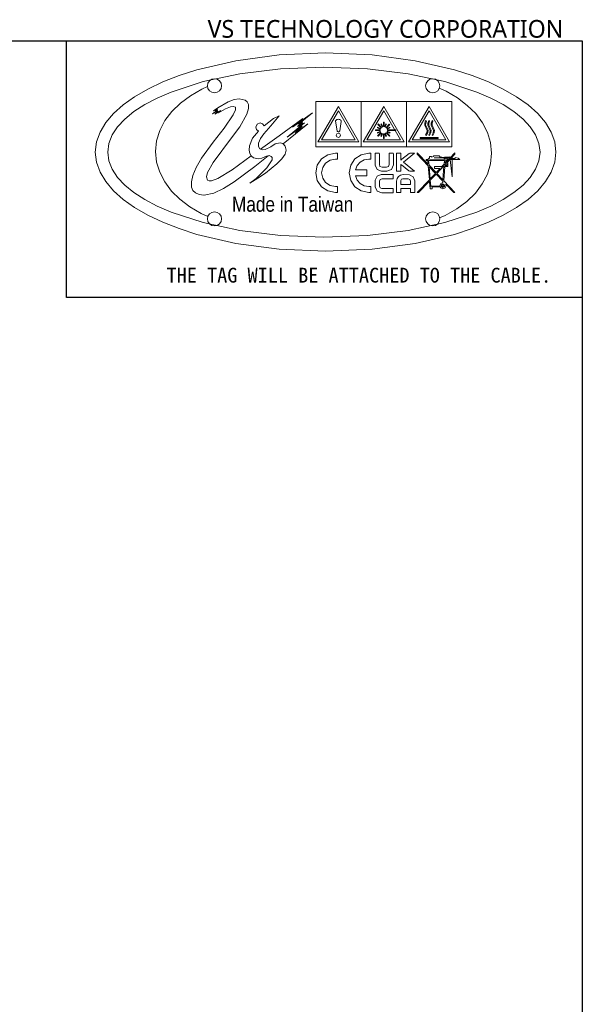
# Model space of a CAD drawing. Header units: millimetres. Extents: x 16 to 409, y 11 to 289.
# Tile 7 of 7: x 330 to 409, y 150 to 289. Entities that reach past the tile are written whole.
import ezdxf

# ---------------------------------------------------------------- set-up
doc = ezdxf.new("R2010")
doc.units = ezdxf.units.MM
doc.linetypes.add('SLD-實線', pattern=[0])
doc.layers.add('00_FORMAT', color=7, linetype='SLD-實線')
doc.styles.add('SLDTEXTSTYLE0', font='DEJAVUSANSCONDENSED.TTF')
doc.styles.add('SLDTEXTSTYLE1', font='MSGOTHIC.TTC')
doc.styles.add('SLDTEXTSTYLE2', font='MEIRYO.TTC')

# ---------------------------------------------------------------- blocks, each defined once
blk = doc.blocks.new('圖塊19')
at = {"color": 7, "linetype": 'SLD-實線', "lineweight": 18}
for p, q in [((21.349398, 28.399786), (27.449922, 29.215563)), ((27.449922, 29.215563), (33.9997, 29.5)), ((33.9997, 29.5), (40.549592, 29.21557)), ((40.549592, 29.21557), (46.65017, 28.399813)), ((15.828828, 27.108973), (21.349398, 28.399786)), ((46.65017, 28.399813), (52.170747, 27.109023)), ((13.32687, 26.303024), (15.828828, 27.108973)), ((16.70598, 25.45071), (21.886791, 26.557093)), ((21.886791, 26.557093), (27.611881, 27.256307)), ((27.611881, 27.256307), (33.7586, 27.5001)), ((33.7586, 27.5001), (39.905418, 27.256294)), ((39.905418, 27.256294), (45.630583, 26.557105)), ((45.630583, 26.557105), (50.811447, 25.450767)), ((52.170747, 27.109023), (54.672696, 26.303085)), ((8.921294, 24.405227), (11.018913, 25.399429)), ((11.018913, 25.399429), (13.32687, 26.303024)), ((12.1921, 23.985408), (16.70598, 25.45071)), ((17.32081, 24.863), (17.399391, 25.25213)), ((17.399391, 25.25213), (17.613703, 25.569921)), ((17.613703, 25.569921), (17.931598, 25.784194)), ((17.931598, 25.784194), (18.32093, 25.86277)), ((18.32093, 25.86277), (18.710049, 25.784278)), ((18.710049, 25.784278), (19.027841, 25.569971)), ((19.027841, 25.569971), (19.242121, 25.252121)), ((19.242121, 25.252121), (19.3207, 24.863)), ((48.109, 24.863), (48.18758, 25.252125)), ((48.18758, 25.252125), (48.401862, 25.57)), ((48.401862, 25.57), (48.719664, 25.784375)), ((48.719664, 25.784375), (49.1088, 25.863)), ((49.1088, 25.863), (49.498109, 25.784375)), ((49.498109, 25.784375), (49.816, 25.57)), ((49.816, 25.57), (50.030316, 25.252125)), ((50.030316, 25.252125), (50.1089, 24.863)), ((50.811447, 25.450767), (55.325363, 23.985513)), ((54.672696, 26.303085), (56.980638, 25.3995)), ((56.980638, 25.3995), (59.078235, 24.405306)), ((7.050351, 23.327456), (8.921294, 24.405227)), ((10.223587, 23.133239), (12.1921, 23.985408)), ((14.925922, 23.462622), (16.537599, 24.388318)), ((16.537599, 24.388318), (17.34544, 24.740989)), ((17.399391, 24.473722), (17.32081, 24.863)), ((17.613702, 24.155947), (17.399391, 24.473722)), ((17.931597, 23.941756), (17.613702, 24.155947)), ((18.32093, 23.86323), (17.931597, 23.941756)), ((18.71006, 23.941756), (18.32093, 23.86323)), ((19.027851, 24.155947), (18.71006, 23.941756)), ((19.242124, 24.473722), (19.027851, 24.155947)), ((19.3207, 24.863), (19.242124, 24.473722)), ((48.18758, 24.473875), (48.109, 24.863)), ((48.401862, 24.156), (48.18758, 24.473875)), ((48.719664, 23.941625), (48.401862, 24.156)), ((49.1088, 23.863), (48.719664, 23.941625)), ((49.498109, 23.941625), (49.1088, 23.863)), ((49.816, 24.156), (49.498109, 23.941625)), ((50.030316, 24.473875), (49.816, 24.156)), ((50.1089, 24.863), (50.030316, 24.473875)), ((50.039272, 24.518222), (51.014219, 24.083083)), ((51.014219, 24.083083), (52.597239, 23.157638)), ((55.325363, 23.985513), (57.293888, 23.133365)), ((59.078235, 24.405306), (60.949154, 23.327539)), ((5.422423, 22.173153), (7.050351, 23.327456)), ((8.467801, 22.209435), (10.223587, 23.133239)), ((12.297641, 21.224554), (13.505744, 22.403386)), ((13.505744, 22.403386), (14.925922, 23.462622)), ((20.2367, 22.619), (18.773335, 21.746316)), ((21.09915, 22.94275), (20.2367, 22.619)), ((21.8023, 23.037), (21.09915, 22.94275)), ((22.6398, 22.828), (21.8023, 23.037)), ((22.917333, 22.589625), (22.6398, 22.828)), ((23.097712, 22.22225), (22.917333, 22.589625)), ((32.5981, 16.241), (32.5981, 22.641)), ((32.5981, 22.641), (38.9978, 22.641)), ((38.9978, 22.641), (38.9978, 16.241)), ((38.9978, 16.241), (38.9978, 22.641)), ((38.9978, 22.641), (45.3976, 22.641)), ((45.3976, 22.641), (45.3976, 16.241)), ((45.3979, 16.241), (45.3979, 22.641)), ((45.3979, 22.641), (51.7976, 22.641)), ((51.7976, 22.641), (51.7976, 16.241)), ((52.597239, 23.157638), (53.991422, 22.1022)), ((57.293888, 23.133365), (59.049683, 22.209576)), ((60.949154, 23.327539), (62.577058, 22.173237)), ((2.960957, 19.663106), (4.053845, 20.949357)), ((4.053845, 20.949357), (5.422423, 22.173153)), ((5.655734, 20.171043), (6.940073, 21.220026)), ((6.940073, 21.220026), (8.467801, 22.209435)), ((11.322189, 19.940071), (12.297641, 21.224554)), ((18.758563, 21.423788), (18.04172, 20.881217)), ((18.04172, 20.881217), (18.765618, 21.314074)), ((18.773335, 21.746316), (18.19659, 21.30596)), ((18.19659, 21.30596), (18.726461, 21.565957)), ((18.377916, 20.835708), (19.209764, 21.363462)), ((18.810421, 21.236463), (18.377916, 20.835708)), ((18.726461, 21.565957), (18.396967, 21.301727)), ((18.396967, 21.301727), (18.758563, 21.423788)), ((18.765618, 21.314074), (18.545838, 21.092883)), ((18.545838, 21.092883), (18.810421, 21.236463)), ((18.884504, 21.052313), (19.86346, 21.618167)), ((19.209764, 21.363462), (18.884504, 21.052313)), ((19.86346, 21.618167), (20.584755, 21.905239)), ((20.584755, 21.905239), (20.971183, 21.957296)), ((21.280817, 21.480699), (20.929022, 20.784862)), ((20.971183, 21.957296), (21.27245, 21.862641)), ((21.27245, 21.862641), (21.280817, 21.480699)), ((21.899153, 19.075883), (22.8825, 20.865)), ((22.8825, 20.865), (23.109811, 21.667)), ((23.109811, 21.667), (23.097712, 22.22225)), ((32.133355, 21.048901), (29.329835, 19.033481)), ((30.175795, 19.465991), (32.133355, 21.048901)), ((32.9016, 16.933), (35.79825, 21.94984)), ((35.7982, 21.342), (33.4286, 17.237)), ((38.1675, 17.237), (35.7982, 21.342)), ((35.79825, 21.94984), (38.6938, 16.933)), ((39.3018, 16.933), (42.19845, 21.94984)), ((42.1984, 21.342), (39.8288, 17.237)), ((44.5677, 17.237), (42.1984, 21.342)), ((42.19845, 21.94984), (45.094, 16.933)), ((45.7019, 16.933), (48.5982, 21.94984)), ((48.5982, 21.342), (46.2286, 17.237)), ((48.5982, 21.94984), (51.4941, 16.933)), ((50.9675, 17.237), (48.5982, 21.342)), ((53.991422, 22.1022), (55.176828, 20.930304)), ((55.176828, 20.930304), (56.133518, 19.655485)), ((59.049683, 22.209576), (60.577418, 21.220174)), ((60.577418, 21.220174), (61.861761, 20.171189)), ((62.577058, 22.173237), (63.945611, 20.949437)), ((63.945611, 20.949437), (65.038477, 19.663177)), ((2.160095, 18.321438), (2.960957, 19.663106)), ((4.630116, 19.068518), (5.655734, 20.171043)), ((10.599962, 18.563881), (11.322189, 19.940071)), ((20.929022, 20.784862), (19.67437, 18.887671)), ((24.742255, 19.622172), (24.321877, 19.447988)), ((25.100103, 19.501654), (24.742255, 19.622172)), ((25.311637, 19.197781), (25.100103, 19.501654)), ((26.641034, 20.230488), (25.311637, 19.197781)), ((26.259907, 19.189311), (27.443117, 20.617351)), ((27.443117, 20.617351), (26.641034, 20.230488)), ((30.802675, 20.267491), (27.422715, 17.822041)), ((27.986716, 16.68296), (31.47401, 19.49844)), ((28.58583, 17.618146), (31.01611, 19.627916)), ((29.329835, 19.033481), (30.802675, 20.267491)), ((31.47401, 19.49844), (29.68473, 18.19352)), ((30.033626, 19.1305), (30.750822, 19.82159)), ((30.789274, 19.634266), (30.033626, 19.1305)), ((30.750822, 19.82159), (30.175795, 19.465991)), ((30.240353, 19.084992), (30.789274, 19.634266)), ((31.01611, 19.627916), (30.240353, 19.084992)), ((35.4169, 19.936), (35.4042, 19.88)), ((35.4042, 19.88), (35.4042, 19.855)), ((35.4042, 19.855), (35.610575, 18.4961)), ((35.4723, 20.009), (35.4169, 19.936)), ((35.5693, 20.085), (35.4723, 20.009)), ((35.6847, 20.12), (35.5693, 20.085)), ((35.8159, 20.131), (35.6847, 20.12)), ((35.9228, 20.121), (35.8159, 20.131)), ((36.0152, 20.092), (35.9228, 20.121)), ((35.984871, 18.499628), (36.191598, 19.835598)), ((36.097408, 20.037386), (36.0152, 20.092)), ((36.161967, 19.961539), (36.097408, 20.037386)), ((36.187014, 19.908622), (36.161967, 19.961539)), ((36.1916, 19.855), (36.187014, 19.908622)), ((36.191598, 19.835598), (36.1916, 19.855)), ((41.4124, 19.473), (41.3517, 19.412)), ((41.4124, 19.473), (41.3517, 19.412)), ((41.8833, 18.996), (41.4124, 19.473)), ((41.8833, 18.996), (41.4124, 19.473)), ((41.8833, 19.5), (41.8068, 19.467)), ((41.8833, 19.5), (41.8068, 19.467)), ((41.8068, 19.467), (41.9764, 19.051)), ((41.8068, 19.467), (41.9764, 19.051)), ((42.053, 19.083), (41.8833, 19.5)), ((42.053, 19.083), (41.8833, 19.5)), ((42.2389, 19.736), (42.1571, 19.736)), ((42.1571, 19.736), (42.1571, 19.1)), ((42.2389, 19.736), (42.1571, 19.736)), ((42.1571, 19.736), (42.1571, 19.1)), ((42.2389, 19.1), (42.2389, 19.736)), ((42.2389, 19.1), (42.2389, 19.736)), ((42.4964, 19.483), (42.3328, 19.083)), ((42.4964, 19.483), (42.3328, 19.083)), ((42.5786, 19.451), (42.4964, 19.483)), ((42.5786, 19.451), (42.4964, 19.483)), ((47.984497, 19.257224), (47.985853, 19.601005)), ((47.985853, 19.601005), (48.118145, 19.947786)), ((48.118563, 19.579625), (48.116823, 19.287672)), ((48.118145, 19.947786), (48.2317, 19.879)), ((48.2317, 19.879), (48.118563, 19.579625)), ((48.433401, 19.60136), (48.563267, 19.948141)), ((48.433936, 19.257579), (48.433401, 19.60136)), ((48.563267, 19.948141), (48.6818, 19.879)), ((48.566971, 19.579625), (48.566508, 19.287608)), ((48.6818, 19.879), (48.566971, 19.579625)), ((48.881347, 19.601005), (49.013153, 19.947786)), ((48.881441, 19.257224), (48.881347, 19.601005)), ((49.013153, 19.947786), (49.1271, 19.879)), ((49.016413, 19.579625), (49.016358, 19.287672)), ((49.1271, 19.879), (49.016413, 19.579625)), ((56.133518, 19.655485), (56.841554, 18.291278)), ((61.861761, 20.171189), (62.887382, 19.06865)), ((65.038477, 19.663177), (65.839322, 18.321492)), ((1.667597, 16.93139), (2.160095, 18.321438)), ((3.87855, 17.918481), (4.630116, 19.068518)), ((10.151537, 17.109929), (10.599962, 18.563881)), ((19.67437, 18.887671), (18.150551, 16.900079)), ((20.735824, 17.502061), (21.899153, 19.075883)), ((24.526003, 18.47353), (23.697946, 17.462868)), ((24.321877, 19.447988), (24.147826, 19.027743)), ((24.147826, 19.027743), (24.253968, 18.688328)), ((24.253968, 18.688328), (24.526003, 18.47353)), ((24.802043, 17.408438), (25.27403, 18.07145)), ((25.27403, 18.07145), (26.259907, 19.189311)), ((30.70567, 19.149546), (28.58583, 17.618146)), ((29.68473, 18.19352), (30.70567, 19.149546)), ((35.586257, 18.091631), (35.496078, 17.871145)), ((35.8037, 18.183), (35.586257, 18.091631)), ((35.610575, 18.4961), (35.621864, 18.471053)), ((35.621864, 18.471053), (35.652555, 18.430483)), ((35.652555, 18.430483), (35.684658, 18.406142)), ((35.684658, 18.406142), (35.759447, 18.371922)), ((35.759447, 18.371922), (35.849052, 18.371922)), ((36.02206, 18.091518), (35.8037, 18.183)), ((35.849052, 18.371922), (35.911141, 18.397675)), ((35.911141, 18.397675), (35.952416, 18.429425)), ((35.952416, 18.429425), (35.979933, 18.471053)), ((35.979933, 18.471053), (35.984871, 18.499628)), ((36.11238, 17.871145), (36.02206, 18.091518)), ((41.6808, 18.651), (41.0455, 18.651)), ((41.0455, 18.651), (41.0455, 18.569)), ((41.6808, 18.651), (41.0455, 18.651)), ((41.0455, 18.651), (41.0455, 18.569)), ((41.0455, 18.569), (41.6808, 18.569)), ((41.0455, 18.569), (41.6808, 18.569)), ((41.696675, 18.432123), (41.308268, 18.267729)), ((41.696675, 18.432123), (41.308268, 18.267729)), ((41.308268, 18.267729), (41.341076, 18.190824)), ((41.308268, 18.267729), (41.341076, 18.190824)), ((41.3411, 19.002), (41.3083, 18.919)), ((41.3411, 19.002), (41.3083, 18.919)), ((41.3083, 18.919), (41.7083, 18.755)), ((41.3083, 18.919), (41.7083, 18.755)), ((41.790161, 18.256793), (41.335784, 17.807355)), ((41.790161, 18.256793), (41.335784, 17.807355)), ((41.341076, 18.190824), (41.730189, 18.355571)), ((41.341076, 18.190824), (41.730189, 18.355571)), ((41.7408, 18.831), (41.3411, 19.002)), ((41.7408, 18.831), (41.3411, 19.002)), ((41.3517, 19.412), (41.823, 18.941)), ((41.3517, 19.412), (41.823, 18.941)), ((41.395757, 17.747383), (41.850839, 18.196468)), ((41.395757, 17.747383), (41.850839, 18.196468)), ((41.7083, 18.755), (41.6808, 18.651)), ((41.7083, 18.755), (41.6808, 18.651)), ((41.6808, 18.569), (41.696675, 18.432123)), ((41.6808, 18.569), (41.696675, 18.432123)), ((41.730189, 18.355571), (41.790161, 18.256793)), ((41.730189, 18.355571), (41.790161, 18.256793)), ((41.823, 18.941), (41.7408, 18.831)), ((41.823, 18.941), (41.7408, 18.831)), ((41.943619, 18.125207), (41.795805, 17.753027)), ((41.943619, 18.125207), (41.795805, 17.753027)), ((41.850839, 18.196468), (41.943619, 18.125207)), ((41.850839, 18.196468), (41.943619, 18.125207)), ((41.872358, 17.719866), (42.020172, 18.092046)), ((41.872358, 17.719866), (42.020172, 18.092046)), ((41.9764, 19.051), (41.8833, 18.996)), ((41.9764, 19.051), (41.8833, 18.996)), ((42.020172, 18.092046), (42.157049, 18.05959)), ((42.020172, 18.092046), (42.157049, 18.05959)), ((42.1571, 19.1), (42.053, 19.083)), ((42.1571, 19.1), (42.053, 19.083)), ((42.3328, 19.083), (42.2389, 19.1)), ((42.3328, 19.083), (42.2389, 19.1)), ((42.2389, 18.06), (42.365194, 18.087164)), ((42.2389, 18.06), (42.365194, 18.087164)), ((42.365194, 18.087164), (42.513008, 17.720276)), ((42.365194, 18.087164), (42.513008, 17.720276)), ((42.4142, 19.056), (42.5786, 19.451)), ((42.4142, 19.056), (42.5786, 19.451)), ((42.524, 18.985), (42.4142, 19.056)), ((42.524, 18.985), (42.4142, 19.056)), ((42.442099, 18.119972), (42.557104, 18.201816)), ((42.442099, 18.119972), (42.557104, 18.201816)), ((42.589913, 17.753437), (42.442099, 18.119972)), ((42.589913, 17.753437), (42.442099, 18.119972)), ((42.984, 19.44), (42.524, 18.985)), ((42.984, 19.44), (42.524, 18.985)), ((42.557104, 18.201816), (43.017478, 17.747792)), ((42.557104, 18.201816), (43.017478, 17.747792)), ((42.5899, 18.925), (43.0443, 19.385)), ((42.5899, 18.925), (43.0443, 19.385)), ((42.656233, 18.837266), (42.5899, 18.925)), ((42.656233, 18.837266), (42.5899, 18.925)), ((42.617077, 18.268138), (42.67211, 18.35598)), ((42.617077, 18.268138), (42.67211, 18.35598)), ((43.077098, 17.807764), (42.617077, 18.268138)), ((43.077098, 17.807764), (42.617077, 18.268138)), ((43.044288, 19.00166), (42.656233, 18.837266)), ((43.044288, 19.00166), (42.656233, 18.837266)), ((42.67211, 18.35598), (43.071454, 18.191233)), ((42.67211, 18.35598), (43.071454, 18.191233)), ((42.688336, 18.760714), (43.077096, 18.924755)), ((42.688336, 18.760714), (43.077096, 18.924755)), ((42.7155, 18.651), (42.688336, 18.760714)), ((42.7155, 18.651), (42.688336, 18.760714)), ((42.699274, 18.437824), (42.7212, 18.569)), ((42.699274, 18.437824), (42.7212, 18.569)), ((43.104262, 18.268138), (42.699274, 18.437824)), ((43.104262, 18.268138), (42.699274, 18.437824)), ((43.9206, 18.651), (42.7155, 18.651)), ((43.9206, 18.651), (42.7155, 18.651)), ((42.7212, 18.569), (43.9206, 18.569)), ((42.7212, 18.569), (43.9206, 18.569)), ((43.0443, 19.385), (42.984, 19.44)), ((43.0443, 19.385), (42.984, 19.44)), ((43.077096, 18.924755), (43.044288, 19.00166)), ((43.077096, 18.924755), (43.044288, 19.00166)), ((43.071454, 18.191233), (43.104262, 18.268138)), ((43.071454, 18.191233), (43.104262, 18.268138)), ((43.9206, 18.569), (43.9206, 18.651)), ((43.9206, 18.569), (43.9206, 18.651)), ((48.17212, 18.879576), (47.984497, 19.257224)), ((48.116823, 19.287672), (48.2758, 18.969)), ((48.118145, 17.920375), (48.280467, 18.244003)), ((48.314548, 18.552942), (48.17212, 18.879576)), ((48.41465, 18.215625), (48.2268, 17.841)), ((48.2758, 18.969), (48.450534, 18.579703)), ((48.280467, 18.244003), (48.314548, 18.552942)), ((48.450534, 18.579703), (48.41465, 18.215625)), ((48.622886, 18.879931), (48.433936, 19.257579)), ((48.566508, 19.287608), (48.72625, 18.968835)), ((48.567853, 17.92073), (48.728587, 18.244358)), ((48.764157, 18.553297), (48.622886, 18.879931)), ((48.862951, 18.215918), (48.676861, 17.841355)), ((48.72625, 18.968835), (48.900103, 18.579843)), ((48.728587, 18.244358), (48.764157, 18.553297)), ((48.900103, 18.579843), (48.862951, 18.215918)), ((49.072067, 18.879576), (48.881441, 19.257224)), ((49.016358, 19.287672), (49.1761, 18.969)), ((49.018445, 17.920375), (49.17887, 18.244003)), ((49.214005, 18.552942), (49.072067, 18.879576)), ((49.311162, 18.215625), (49.1271, 17.841)), ((49.1761, 18.969), (49.347952, 18.579703)), ((49.17887, 18.244003), (49.214005, 18.552942)), ((49.347952, 18.579703), (49.311162, 18.215625)), ((56.841554, 18.291278), (57.280998, 16.851218)), ((62.887382, 19.06865), (63.638949, 17.918586)), ((65.839322, 18.321492), (66.331808, 16.931421)), ((1.4998, 15.5), (1.667597, 16.93139)), ((3.2589, 15.5), (3.416368, 16.726965)), ((3.416368, 16.726965), (3.87855, 17.918481)), ((9.99749, 15.59216), (10.151537, 17.109929)), ((18.150551, 16.900079), (16.49126, 14.665631)), ((18.129154, 14.022271), (20.735824, 17.502061)), ((23.697946, 17.462868), (23.255653, 16.37204)), ((24.535537, 16.779491), (24.802043, 17.408438)), ((24.537474, 16.279077), (24.535537, 16.779491)), ((27.422715, 17.822041), (24.811386, 15.923814)), ((27.582728, 16.82006), (26.87268, 16.66378)), ((27.97668, 16.694736), (27.582728, 16.82006)), ((27.986716, 16.68296), (27.97668, 16.694736)), ((28.2986, 16.317), (27.986716, 16.68296)), ((38.6938, 16.933), (32.9016, 16.933)), ((33.4286, 17.237), (38.1675, 17.237)), ((35.496078, 17.871145), (35.586257, 17.650659)), ((35.586257, 17.650659), (35.8037, 17.55929)), ((35.8037, 17.55929), (36.022069, 17.650659)), ((36.022069, 17.650659), (36.11238, 17.871145)), ((45.094, 16.933), (39.3018, 16.933)), ((39.8288, 17.237), (44.5677, 17.237)), ((41.335784, 17.807355), (41.395757, 17.747383)), ((41.335784, 17.807355), (41.395757, 17.747383)), ((41.795805, 17.753027), (41.872358, 17.719866)), ((41.795805, 17.753027), (41.872358, 17.719866)), ((42.157049, 18.05959), (42.1571, 17.44)), ((42.157049, 18.05959), (42.1571, 17.44)), ((42.1571, 17.44), (42.2389, 17.44)), ((42.1571, 17.44), (42.2389, 17.44)), ((42.2389, 17.44), (42.2389, 18.06)), ((42.2389, 17.44), (42.2389, 18.06)), ((42.513008, 17.720276), (42.589913, 17.753437)), ((42.513008, 17.720276), (42.589913, 17.753437)), ((43.017478, 17.747792), (43.077098, 17.807764)), ((43.017478, 17.747792), (43.077098, 17.807764)), ((51.4941, 16.933), (45.7019, 16.933)), ((46.2286, 17.237), (50.9675, 17.237)), ((47.3364, 17.559), (49.8641, 17.559)), ((47.3364, 17.426), (47.3364, 17.559)), ((49.8641, 17.426), (47.3364, 17.426)), ((48.2268, 17.841), (48.118145, 17.920375)), ((48.676861, 17.841355), (48.567853, 17.92073)), ((49.1271, 17.841), (49.018445, 17.920375)), ((49.8641, 17.559), (49.8641, 17.426)), ((57.280998, 16.851218), (57.43191, 15.34884)), ((63.638949, 17.918586), (64.101132, 16.727026)), ((64.101132, 16.727026), (64.2586, 15.5)), ((66.331808, 16.931421), (66.4996, 15.5)), ((1.667597, 14.068602), (1.4998, 15.5)), ((3.416368, 14.273086), (3.2589, 15.5)), ((10.148402, 14.089782), (9.99749, 15.59216)), ((23.255653, 16.37204), (23.214935, 15.76506)), ((23.214935, 15.76506), (23.3117, 15.283063)), ((24.736225, 15.955404), (24.537474, 16.279077)), ((24.811386, 15.923814), (24.736225, 15.955404)), ((25.071963, 15.814293), (24.811386, 15.923814)), ((25.48486, 15.861565), (25.071963, 15.814293)), ((26.251396, 16.26598), (25.48486, 15.861565)), ((26.87268, 16.66378), (26.251396, 16.26598)), ((28.269622, 15.201387), (28.422506, 15.776111)), ((28.422506, 15.776111), (28.2986, 16.317)), ((38.9978, 16.241), (32.5981, 16.241)), ((35.3786, 15.355), (34.2963, 15.136469)), ((35.6753, 15.339), (35.3786, 15.355)), ((35.675255, 14.498042), (35.6753, 15.339)), ((45.3976, 16.241), (38.9978, 16.241)), ((40.105712, 15.354758), (39.023249, 15.136235)), ((40.3837, 15.341), (40.105712, 15.354758)), ((40.383708, 14.500535), (40.3837, 15.341)), ((40.998252, 15.284608), (41.009893, 15.348108)), ((41.0099, 15.348), (41.5722, 15.348)), ((41.5722, 15.348), (41.581372, 15.208653)), ((42.972725, 15.197012), (42.9728, 15.348)), ((42.9728, 15.348), (43.5517, 15.348)), ((43.5517, 15.348), (43.557344, 15.211475)), ((44.019, 12.803), (44.019, 15.346)), ((44.019, 15.346), (44.593, 15.346)), ((44.593, 15.346), (44.593, 14.387)), ((44.756689, 14.511178), (45.773039, 15.307748)), ((46.5611, 15.33), (44.9683, 14.075)), ((51.7976, 16.241), (45.3979, 16.241)), ((45.773039, 15.307748), (45.879225, 15.353256)), ((45.879225, 15.353256), (46.5611, 15.33)), ((48.455756, 13.793246), (46.920466, 15.408616)), ((46.920466, 15.408616), (46.9205, 15.209)), ((52.2531, 15.409), (50.9083, 13.994)), ((52.25309, 15.20932), (52.2531, 15.409)), ((57.43191, 15.34884), (57.277863, 13.831056)), ((64.2586, 15.5), (64.101132, 14.273093)), ((66.4996, 15.5), (66.331808, 14.06861)), ((2.160095, 12.678548), (1.667597, 14.068602)), ((3.87855, 13.081608), (3.416368, 14.273086)), ((10.587846, 12.649722), (10.148402, 14.089782)), ((16.49126, 14.665631), (15.726786, 13.34389)), ((17.336817, 12.632552), (18.129154, 14.022271)), ((23.499806, 14.970401), (20.789095, 12.999931)), ((23.3117, 15.283063), (23.499806, 14.970401)), ((23.499806, 14.970401), (23.525874, 14.927071)), ((23.525874, 14.927071), (23.837382, 14.69811)), ((23.837382, 14.69811), (24.493327, 14.566965)), ((23.99902, 13.46348), (25.887937, 14.988504)), ((24.493327, 14.566965), (25.018832, 14.664949)), ((25.018832, 14.664949), (25.672792, 14.943114)), ((25.672792, 14.943114), (25.887937, 14.988504)), ((26.432803, 14.420254), (25.710977, 13.270777)), ((25.887937, 14.988504), (26.033241, 15.019159)), ((26.033241, 15.019159), (26.331512, 14.904837)), ((26.331512, 14.904837), (26.444946, 14.718224)), ((26.444946, 14.718224), (26.432803, 14.420254)), ((27.125977, 13.839097), (27.838072, 14.564994)), ((27.838072, 14.564994), (28.269622, 15.201387)), ((33.41245, 14.5405), (32.816525, 13.656531)), ((34.2963, 15.136469), (33.41245, 14.5405)), ((33.585196, 13.331637), (34.002211, 13.950401)), ((34.002211, 13.950401), (34.620838, 14.36762)), ((34.620838, 14.36762), (35.37857, 14.52062)), ((35.37857, 14.52062), (35.675255, 14.498042)), ((38.139421, 14.540285), (37.543591, 13.656336)), ((39.023249, 15.136235), (38.139421, 14.540285)), ((38.450656, 13.598896), (38.876998, 14.083595)), ((38.876998, 14.083595), (39.442246, 14.40432)), ((39.442246, 14.40432), (40.10572, 14.52029)), ((40.10572, 14.52029), (40.383708, 14.500535)), ((41.000721, 13.651248), (40.998252, 15.284608)), ((41.581372, 15.208653), (41.582078, 13.770733)), ((42.972372, 13.746392), (42.972725, 15.197012)), ((43.557344, 15.211475), (43.557344, 13.712175)), ((44.593, 14.387), (44.756689, 14.511178)), ((44.9683, 14.075), (46.5502, 12.819)), ((46.9205, 15.209), (48.47342, 13.57353)), ((48.4427, 14.451), (48.2018, 14.451)), ((48.2018, 14.451), (48.2018, 14.321)), ((48.2018, 14.321), (48.4106, 14.321)), ((48.4106, 14.321), (48.455756, 13.793246)), ((48.6727, 14.674), (48.4427, 14.451)), ((48.599, 13.644), (48.5411, 14.321)), ((48.5411, 14.321), (50.7608, 14.321)), ((48.672679, 14.51472), (50.8684, 14.451)), ((48.9496, 14.886), (48.6727, 14.886)), ((48.6727, 14.886), (48.6727, 14.674)), ((48.9496, 14.806), (48.9496, 14.886)), ((49.0964, 14.851), (48.9496, 14.806)), ((49.2104, 14.877), (49.0964, 14.851)), ((50.0884, 14.962), (49.2104, 14.962)), ((49.2104, 14.962), (49.2104, 14.877)), ((49.3412, 14.708), (51.536898, 14.831999)), ((51.878, 14.708), (49.3412, 14.708)), ((50.08841, 14.892718), (50.0884, 14.962)), ((50.559015, 14.749843), (50.08841, 14.892718)), ((50.812309, 14.550524), (50.559015, 14.749843)), ((50.7608, 14.321), (50.7216, 13.795)), ((50.8003, 14.451), (50.868386, 14.513794)), ((50.8684, 14.451), (50.8003, 14.451)), ((51.0081, 14.694457), (50.812309, 14.550524)), ((50.8656, 13.994), (50.8899, 14.322)), ((50.9083, 13.994), (50.8656, 13.994)), ((50.8899, 14.322), (51.0081, 14.287)), ((51.2113, 14.490552), (51.0081, 14.694457)), ((51.0081, 14.287), (51.2113, 14.490552)), ((51.0988, 13.994), (52.25309, 15.20932)), ((51.2371, 13.994), (51.0988, 13.994)), ((51.1453, 14.451), (51.145316, 14.66831)), ((52.919099, 14.451615), (51.1453, 14.451)), ((51.145316, 14.66831), (51.324174, 14.72546)), ((51.2371, 13.482), (51.2371, 13.994)), ((51.324174, 14.72546), (51.406018, 14.745216)), ((51.406018, 14.745216), (51.406, 14.577)), ((51.406, 14.577), (52.2841, 14.577)), ((51.536898, 14.831999), (51.878, 12.012)), ((51.878, 12.012), (51.878, 14.708)), ((52.2841, 14.577), (52.2841, 14.761)), ((52.2841, 14.761), (52.696849, 14.632942)), ((52.696849, 14.632942), (52.919099, 14.451615)), ((64.101132, 14.273093), (63.638949, 13.081619)), ((66.331808, 14.06861), (65.839322, 12.678562)), ((2.960957, 11.336875), (2.160095, 12.678548)), ((4.630116, 11.931598), (3.87855, 13.081608)), ((11.295882, 11.285515), (10.587846, 12.649722)), ((15.726786, 13.34389), (15.259671, 12.22287)), ((17.19144, 12.003226), (17.336817, 12.632552)), ((20.789095, 12.999931), (18.796038, 11.777822)), ((21.085611, 11.320362), (23.99902, 13.46348)), ((25.710977, 13.270777), (24.182441, 11.784573)), ((24.444867, 11.803577), (25.535917, 12.542865)), ((25.535917, 12.542865), (27.125977, 13.839097)), ((32.816525, 13.656531), (32.598, 12.574)), ((32.598, 12.574), (32.816518, 11.491685)), ((33.4323, 12.574), (33.585196, 13.331637)), ((33.585195, 11.816266), (33.4323, 12.574)), ((37.543591, 13.656336), (37.325122, 12.573818)), ((37.325122, 12.573818), (37.543591, 11.491503)), ((38.2039, 12.991), (38.450656, 13.598896)), ((39.8277, 12.991), (38.2039, 12.991)), ((39.8277, 12.157), (39.8277, 12.991)), ((41.265525, 13.037945), (41.000721, 13.651248)), ((41.8936, 12.794), (41.265525, 13.037945)), ((41.582078, 13.770733), (41.672697, 13.469903)), ((41.672697, 13.469903), (41.972602, 13.379151)), ((42.6369, 12.794), (41.8936, 12.794)), ((41.972602, 13.379151), (42.606542, 13.379504)), ((42.606542, 13.379504), (42.881267, 13.470344)), ((43.299381, 13.050897), (42.6369, 12.794)), ((42.881267, 13.470344), (42.972372, 13.746392)), ((43.557344, 13.712175), (43.299381, 13.050897)), ((44.6, 12.803), (44.019, 12.803)), ((44.6911, 13.689), (44.6, 13.75)), ((44.6, 13.75), (44.6, 12.803)), ((45.743, 12.858), (44.6911, 13.689)), ((45.8813, 12.797), (45.743, 12.858)), ((46.5389, 12.794), (45.8813, 12.797)), ((46.5502, 12.819), (46.5389, 12.794)), ((48.47342, 13.57353), (48.640284, 11.60468)), ((49.5861, 12.602), (48.599, 13.644)), ((48.61694, 13.42358), (49.492885, 12.502832)), ((48.759814, 11.73025), (48.61694, 13.42358)), ((50.3258, 13.482), (49.3589, 13.482)), ((49.3589, 13.482), (49.3589, 13.19)), ((49.3589, 13.19), (50.1456, 13.19)), ((50.1456, 13.19), (49.5861, 12.602)), ((49.6813, 12.502), (50.7051, 13.579)), ((50.7216, 13.795), (50.3258, 13.379)), ((50.3258, 13.379), (50.3258, 13.482)), ((50.7051, 13.579), (50.5555, 11.582)), ((50.6754, 11.455), (50.8268, 13.482)), ((50.8268, 13.482), (51.2371, 13.482)), ((50.8363, 13.612), (50.844767, 13.728064)), ((51.1072, 13.612), (50.8363, 13.612)), ((50.844767, 13.728064), (50.975647, 13.865647)), ((50.975647, 13.865647), (51.1072, 13.865)), ((51.1072, 13.865), (51.1072, 13.612)), ((57.277863, 13.831056), (56.829438, 12.37707)), ((63.638949, 13.081619), (62.887382, 11.931612)), ((65.839322, 12.678562), (65.038477, 11.336894)), ((4.053845, 10.050622), (2.960957, 11.336875)), ((5.655734, 10.829088), (4.630116, 11.931598)), ((12.252573, 10.010696), (11.295882, 11.285515)), ((15.259671, 12.22287), (15.054428, 11.291358)), ((15.054428, 11.291358), (15.07557, 10.538141)), ((17.333995, 11.551071), (17.19144, 12.003226)), ((17.56784, 11.439695), (17.333995, 11.551071)), ((17.905059, 11.4546), (17.56784, 11.439695)), ((18.796038, 11.777822), (17.905059, 11.4546)), ((19.604234, 10.370939), (21.085611, 11.320362)), ((23.327267, 11.112487), (24.444867, 11.803577)), ((24.182441, 11.784573), (23.327267, 11.112487)), ((32.816518, 11.491685), (33.41243, 10.60784)), ((34.002212, 11.197375), (33.585195, 11.816266)), ((34.620848, 10.780047), (34.002212, 11.197375)), ((37.543591, 11.491503), (38.139421, 10.607658)), ((38.450634, 11.549394), (38.20388, 12.15729)), ((38.20388, 12.15729), (39.8277, 12.157)), ((38.876976, 11.064694), (38.450634, 11.549394)), ((41.005755, 10.609846), (41.011047, 11.547174)), ((41.011047, 11.547174), (41.283302, 12.096139)), ((41.283302, 12.096139), (41.851362, 12.331044)), ((41.679371, 11.657601), (41.582886, 11.384992)), ((41.582886, 11.384992), (41.5833, 10.714)), ((41.95683, 11.747647), (41.679371, 11.657601)), ((41.851362, 12.331044), (43.472722, 12.332455)), ((43.4198, 11.748), (41.95683, 11.747647)), ((43.5507, 11.748), (43.4198, 11.748)), ((43.472722, 12.332455), (43.5507, 12.326)), ((43.5507, 12.326), (43.5507, 11.748)), ((44.0121, 9.907), (44.012453, 11.39431)), ((44.012453, 11.39431), (44.08147, 11.776423)), ((44.08147, 11.776423), (44.27461, 12.073406)), ((44.27461, 12.073406), (44.572591, 12.265349)), ((44.572591, 12.265349), (44.956131, 12.332344)), ((44.6086, 11.473), (44.6051, 10.949)), ((44.70665, 11.668875), (44.6086, 11.473)), ((44.9166, 11.747), (44.70665, 11.668875)), ((45.6715, 11.747), (44.9166, 11.747)), ((44.956131, 12.332344), (45.8553, 12.308)), ((45.900612, 11.652625), (45.6715, 11.747)), ((45.8553, 12.308), (46.373288, 12.018875)), ((45.9873, 11.418), (45.900612, 11.652625)), ((45.9869, 10.992), (45.9873, 11.418)), ((46.373288, 12.018875), (46.5732, 11.453)), ((46.5732, 11.453), (46.5736, 9.88)), ((48.640284, 11.60468), (46.920494, 9.79317)), ((47.1025, 9.793), (48.65542, 11.42071)), ((48.65542, 11.42071), (48.720331, 10.645659)), ((49.492885, 12.502832), (48.759814, 11.73025)), ((48.7754, 11.547), (49.586082, 12.401426)), ((48.8438, 10.715), (48.7754, 11.547)), ((49.586082, 12.401426), (50.541755, 11.398126)), ((50.5555, 11.582), (49.6813, 12.502)), ((50.5266, 11.202), (50.2419, 11.073)), ((50.541755, 11.398126), (50.5266, 11.202)), ((52.2531, 9.793), (50.6754, 11.455)), ((56.829438, 12.37707), (56.107211, 11.000837)), ((62.887382, 11.931612), (61.861761, 10.829105)), ((65.038477, 11.336894), (63.945611, 10.050643)), ((5.422423, 8.826825), (4.053845, 10.050622)), ((6.940073, 9.780112), (5.655734, 10.829088)), ((8.467801, 8.790701), (6.940073, 9.780112)), ((13.437978, 8.8388), (12.252573, 10.010696)), ((15.07557, 10.538141), (15.260541, 10.094475)), ((15.260541, 10.094475), (15.623213, 9.748142)), ((15.623213, 9.748142), (16.143511, 9.521996)), ((18.23041, 9.70958), (19.604234, 10.370939)), ((33.41243, 10.60784), (34.296275, 10.011928)), ((34.296275, 10.011928), (35.37859, 9.79341)), ((35.3786, 10.627), (34.620848, 10.780047)), ((35.37859, 9.79341), (35.675275, 9.808932)), ((35.6753, 10.65), (35.3786, 10.627)), ((35.675275, 9.808932), (35.6753, 10.65)), ((38.139421, 10.607658), (39.023249, 10.011746)), ((39.442225, 10.74397), (38.876976, 11.064694)), ((39.023249, 10.011746), (40.105712, 9.793228)), ((40.1057, 10.628), (39.442225, 10.74397)), ((40.3837, 10.647), (40.1057, 10.628)), ((40.105712, 9.793228), (40.3837, 9.806987)), ((40.3837, 9.807), (40.3837, 10.647)), ((41.286168, 10.003774), (41.005755, 10.609846)), ((41.9198, 9.772353), (41.286168, 10.003774)), ((41.5833, 10.714), (41.679312, 10.446625)), ((41.679312, 10.446625), (41.9494, 10.357)), ((43.4191, 9.772), (41.9198, 9.772353)), ((41.9494, 10.357), (43.41237, 10.357)), ((43.41237, 10.357), (43.5507, 10.357)), ((43.5507, 9.772), (43.4191, 9.772)), ((43.5507, 10.357), (43.5507, 9.772)), ((44.0121, 9.78), (44.0121, 9.907)), ((44.6002, 9.78), (44.0121, 9.78)), ((45.9933, 10.345), (44.6002, 10.345)), ((44.6002, 10.345), (44.6002, 9.78)), ((44.6051, 10.949), (45.9792, 10.949)), ((45.9792, 10.949), (45.9869, 10.992)), ((45.9933, 9.78), (45.9933, 10.345)), ((46.5683, 9.7799), (45.9933, 9.78)), ((46.5736, 9.88), (46.5683, 9.78)), ((46.920494, 9.79317), (47.1025, 9.793)), ((48.720331, 10.645659), (48.776422, 10.585687)), ((48.776422, 10.585687), (48.7764, 10.32)), ((48.7764, 10.32), (49.0456, 10.32)), ((50.113769, 10.714725), (48.8438, 10.715)), ((49.0456, 10.32), (49.0456, 10.585)), ((49.0456, 10.585), (50.1456, 10.585)), ((50.111343, 10.757589), (50.1106, 10.758)), ((50.1106, 10.758), (50.1106, 10.756)), ((50.1106, 10.756), (50.1113, 10.756)), ((50.2419, 11.073), (50.1113, 10.758)), ((50.1113, 10.756), (50.113769, 10.714725)), ((50.1456, 10.585), (50.241908, 10.442478)), ((50.241908, 10.442478), (50.556938, 10.310892)), ((50.3004, 10.758), (50.37413, 10.938975)), ((50.300431, 10.755352), (50.3004, 10.758)), ((50.376631, 10.576494), (50.300431, 10.755352)), ((50.37413, 10.938975), (50.3766, 10.939)), ((50.3766, 10.939), (50.5569, 11.013)), ((50.5569, 10.501), (50.376631, 10.576494)), ((50.5569, 10.935), (50.378395, 10.757553)), ((50.378395, 10.757553), (50.5569, 10.579401)), ((50.5569, 11.013), (50.5569, 11.012)), ((50.5569, 11.012), (50.5569, 11.013)), ((50.5569, 11.013), (50.736111, 10.938564)), ((50.735405, 10.757553), (50.5569, 10.935)), ((50.5569, 10.579401), (50.735405, 10.757553)), ((50.7361, 10.577), (50.5569, 10.501)), ((50.556938, 10.310892), (50.871968, 10.442478)), ((50.8127, 10.758), (50.7361, 10.577)), ((50.736111, 10.938564), (50.812664, 10.757589)), ((50.871968, 10.442478), (51.002495, 10.757861)), ((51.002495, 10.757861), (50.949931, 10.968116)), ((50.949931, 10.968116), (52.0703, 9.793)), ((52.0703, 9.793), (52.2531, 9.793)), ((56.107211, 11.000837), (55.131759, 9.716315)), ((60.577418, 9.780129), (59.049683, 8.790719)), ((61.861761, 10.829105), (60.577418, 9.780129)), ((63.945611, 10.050643), (62.577058, 8.826847)), ((7.050351, 7.672522), (5.422423, 8.826825)), ((10.223587, 7.866889), (8.467801, 8.790701)), ((14.832161, 7.783362), (13.437978, 8.8388)), ((16.143511, 9.521996), (16.80136, 9.438891)), ((16.80136, 9.438891), (16.838, 9.439)), ((16.838, 9.439), (18.23041, 9.70958)), ((53.923656, 8.537461), (52.503478, 7.47823)), ((55.131759, 9.716315), (53.923656, 8.537461)), ((59.049683, 8.790719), (57.293888, 7.866906)), ((62.577058, 8.826847), (60.949154, 7.672544)), ((8.921294, 6.594752), (7.050351, 7.672522)), ((12.1921, 7.014709), (10.223587, 7.866889)), ((16.70598, 5.549371), (12.1921, 7.014709)), ((16.415181, 6.857917), (14.832161, 7.783362)), ((17.613659, 6.784921), (17.93145, 6.999194)), ((17.93145, 6.999194), (18.32058, 7.07777)), ((18.32058, 7.07777), (18.709901, 6.999278)), ((18.709901, 6.999278), (19.027797, 6.784971)), ((48.401862, 6.785), (48.719664, 6.999375)), ((48.719664, 6.999375), (49.1088, 7.078)), ((49.1088, 7.078), (49.498109, 6.999375)), ((49.498109, 6.999375), (49.816, 6.785)), ((55.325363, 7.014724), (50.811447, 5.549382)), ((52.503478, 7.47823), (50.891801, 6.552581)), ((57.293888, 7.866906), (55.325363, 7.014724)), ((60.949154, 7.672544), (59.078235, 6.594773)), ((11.018913, 5.600552), (8.921294, 6.594752)), ((13.32687, 4.69696), (11.018913, 5.600552)), ((17.390405, 6.422655), (16.415181, 6.857917)), ((17.32081, 6.078), (17.399386, 6.46713)), ((17.399386, 5.688668), (17.32081, 6.078)), ((17.399386, 6.46713), (17.613659, 6.784921)), ((17.613659, 5.370773), (17.399386, 5.688668)), ((19.027797, 6.784971), (19.242115, 6.467121)), ((19.242119, 5.688667), (19.027807, 5.370772)), ((19.242115, 6.467121), (19.3207, 6.078)), ((19.3207, 6.078), (19.242119, 5.688667)), ((48.109, 6.078), (48.18758, 6.467125)), ((48.18758, 5.688875), (48.109, 6.078)), ((48.18758, 6.467125), (48.401862, 6.785)), ((48.401862, 5.371), (48.18758, 5.688875)), ((49.816, 6.785), (50.030316, 6.467125)), ((50.030316, 5.688875), (49.816, 5.371)), ((50.030316, 6.467125), (50.1089, 6.078)), ((50.1089, 6.078), (50.030316, 5.688875)), ((50.891801, 6.552581), (50.084246, 6.200081)), ((56.980638, 5.600571), (54.672696, 4.696976)), ((59.078235, 6.594773), (56.980638, 5.600571)), ((15.828828, 3.891013), (13.32687, 4.69696)), ((21.886791, 4.44295), (16.70598, 5.549371)), ((17.93145, 5.156461), (17.613659, 5.370773)), ((18.32058, 5.07788), (17.93145, 5.156461)), ((18.709912, 5.156461), (18.32058, 5.07788)), ((19.027807, 5.370772), (18.709912, 5.156461)), ((27.611881, 3.743706), (21.886791, 4.44295)), ((45.630583, 4.442956), (39.905418, 3.743708)), ((50.811447, 5.549382), (45.630583, 4.442956)), ((48.719664, 5.156625), (48.401862, 5.371)), ((49.1088, 5.078), (48.719664, 5.156625)), ((49.498109, 5.156625), (49.1088, 5.078)), ((49.816, 5.371), (49.498109, 5.156625)), ((54.672696, 4.696976), (52.170747, 3.891027)), ((21.349398, 2.600207), (15.828828, 3.891013)), ((33.7586, 3.4999), (27.611881, 3.743706)), ((39.905418, 3.743708), (33.7586, 3.4999)), ((52.170747, 3.891027), (46.65017, 2.600214)), ((27.449922, 1.784435), (21.349398, 2.600207)), ((33.9997, 1.5), (27.449922, 1.784435)), ((40.549592, 1.784437), (33.9997, 1.5)), ((46.65017, 2.600214), (40.549592, 1.784437))]:
    blk.add_line(p, q, dxfattribs=at)
blk = doc.blocks.new('圖塊21')
at = {"color": 7, "linetype": 'Continuous', "xscale": 0.5, "yscale": 0.5, "zscale": 0.5}
blk.add_blockref('圖塊19', (-0.75, -0.75), dxfattribs=at)
at = {"color": 7, "linetype": 'SLD-實線', "lineweight": 18, "insert": (9.644, 3.852), "char_height": 1.05833, "attachment_point": 1, "style": 'SLDTEXTSTYLE0'}
blk.add_mtext('Made in Taiwan', dxfattribs=at)

msp = doc.modelspace()

# ---------------------------------------------------------------- linework, layer by layer
at = {"layer": '00_FORMAT', "color": 7}
for p, q in [((16.013, 286), (409.013, 286)), ((336.222, 249.751), (336.222, 286)), ((409.013, 286), (409.013, 11)), ((409.013, 249.751), (336.222, 249.751))]:
    msp.add_line(p, q, dxfattribs=at)

# ---------------------------------------------------------------- block references
at = {"layer": '00_FORMAT', "xscale": 2, "yscale": 2, "zscale": 2}
msp.add_blockref('圖塊21', (340.289, 256.294), dxfattribs=at)

# ---------------------------------------------------------------- texts
at = {"color": 7, "linetype": 'Continuous', "lineweight": 0, "insert": (406.327, 288.944), "char_height": 2.5, "attachment_point": 3, "style": 'SLDTEXTSTYLE2'}
msp.add_mtext('VS TECHNOLOGY CORPORATION', dxfattribs=at)
at = {"color": 7, "linetype": 'SLD-實線', "lineweight": 18, "insert": (350.339, 253.972), "char_height": 2.1, "attachment_point": 1, "style": 'SLDTEXTSTYLE1'}
msp.add_mtext('THE TAG WILL BE ATTACHED TO THE CABLE.', dxfattribs=at)

doc.saveas('drawing.dxf')
